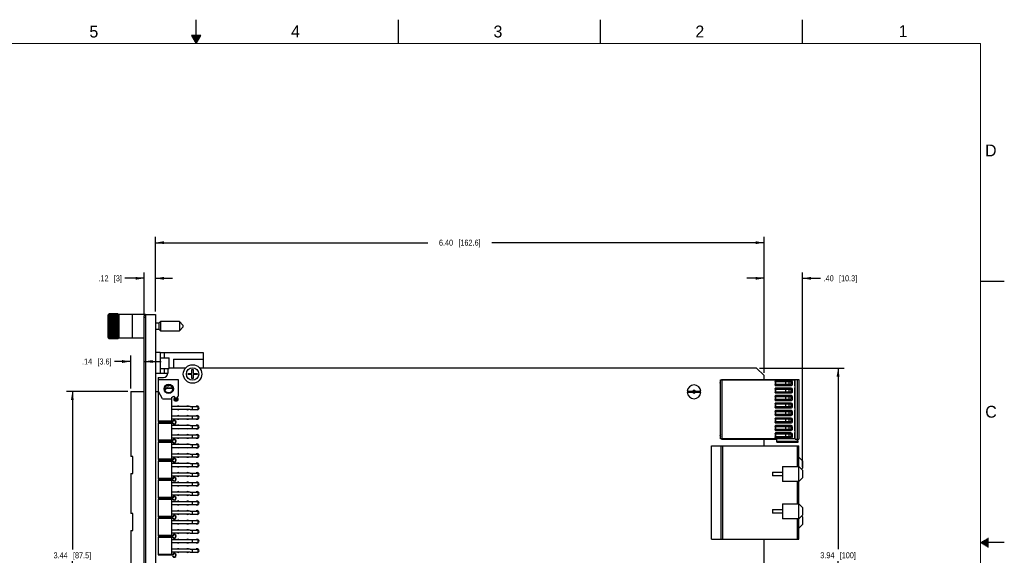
# Model space of a CAD drawing. Header units: inches. Extents: x 0 to 34, y 0 to 22.
# Tile 39 of 39: x 13.3 to 34, y 10.7 to 22. Entities that reach past the tile are written whole.
import ezdxf

# ---------------------------------------------------------------- set-up
doc = ezdxf.new("R2010")
doc.units = ezdxf.units.IN
doc.header["$LTSCALE"] = 1.87
doc.header["$MEASUREMENT"] = 0
doc.layers.get('0').update_dxf_attribs({"linetype": 'CONTINUOUS'})
doc.layers.add('02___PRT_ALL_AXES', color=7, linetype='CONTINUOUS')
doc.layers.add('DIMENSIONS', color=7, linetype='CONTINUOUS')
doc.styles.get("Standard").update_dxf_attribs({"font": 'txt', "width": 0.8})
doc.styles.add('TEXTSTYLE_2', font='txt')
doc.dimstyles.new('DIMSTYLE_1', dxfattribs={"dimtxt": 0.125, "dimasz": 0.18, "dimexe": 0.125, "dimexo": 0.0625, "dimgap": 0.0625, "dimtad": 0, "dimtih": 1, "dimtoh": 1, "dimlfac": 0.5, "dimzin": 4, "dimdsep": 46, "dimtxsty": 'STANDARD', "dimblk": '_FILLED', "dimblk1": '_FILLED', "dimblk2": '_FILLED', "dimcen": 0.09, "dimadec": 0, "dimazin": 0, "dimtp": 0.001, "dimtm": 0.001, "dimtfac": 1, "dimtofl": 0, "dimtmove": 0, "dimatfit": 3, "dimldrblk": '_FILLED', "dimfxl": 1, "dimtolj": 1, "dimtzin": 4, "dimarcsym": 0})

# ---------------------------------------------------------------- blocks, each defined once
blk = doc.blocks.new('_FILLED')
at = {"color": 0, "linetype": 'BYBLOCK'}
blk.add_solid([(0, 0), (-1, 0.17), (-1, -0.17)], dxfattribs=at)
blk = doc.blocks.new('*D1')
at = {"layer": 'DIMENSIONS', "color": 2, "linetype": 'CONTINUOUS'}
for p, q in [((28.851, 14.67), (30.629, 14.67)), ((30.504, 14.67), (30.504, 10.858)), ((30.504, 6.796), (30.504, 10.608)), ((28.851, 6.796), (30.629, 6.796))]:
    blk.add_line(p, q, dxfattribs=at)
at = {"layer": 'DIMENSIONS', "color": 2, "linetype": 'CONTINUOUS', "xscale": 0.18, "yscale": 0.18, "zscale": 0.18}
for p, rotation in [((30.504, 14.67), 90), ((30.504, 6.796), 270)]:
    blk.add_blockref('_FILLED', p, dxfattribs=dict(at, rotation=rotation))
at = {"layer": 'DIMENSIONS', "color": 2, "linetype": 'CONTINUOUS', "insert": (30.504, 10.795), "char_height": 0.125, "width": 1.025, "attachment_point": 2, "line_spacing_factor": 0.9}
blk.add_mtext('3.94{\\Ftxt.shx;\\W1.000000;\\H0.125000; }[100]', dxfattribs=at)
blk = doc.blocks.new('*D2')
at = {"layer": 'DIMENSIONS', "color": 2, "linetype": 'CONTINUOUS'}
for p, q in [((28.947, 14.574), (28.947, 16.684)), ((29.754, 12.585), (29.754, 16.684)), ((28.947, 16.559), (28.587, 16.559)), ((29.754, 16.559), (30.137, 16.559))]:
    blk.add_line(p, q, dxfattribs=at)
at = {"layer": 'DIMENSIONS', "color": 2, "linetype": 'CONTINUOUS', "xscale": 0.18, "yscale": 0.18, "zscale": 0.18}
blk.add_blockref('_FILLED', (28.947, 16.559), dxfattribs=at)
at = {"layer": 'DIMENSIONS', "color": 2, "linetype": 'CONTINUOUS', "xscale": 0.18, "yscale": 0.18, "zscale": 0.18, "rotation": 180}
blk.add_blockref('_FILLED', (29.754, 16.559), dxfattribs=at)
at = {"layer": 'DIMENSIONS', "color": 2, "linetype": 'CONTINUOUS', "insert": (30.2, 16.622), "char_height": 0.125, "width": 1.025, "attachment_point": 1, "line_spacing_factor": 0.9}
blk.add_mtext('.40{\\Ftxt.shx;\\W1.000000;\\H0.125000; }[10.3]', dxfattribs=at)
blk = doc.blocks.new('*D3')
at = {"layer": 'DIMENSIONS', "color": 2, "linetype": 'CONTINUOUS'}
for p, q in [((16.147, 15.858), (16.147, 17.434)), ((28.947, 14.574), (28.947, 17.434)), ((16.147, 17.309), (21.872, 17.309)), ((28.947, 17.309), (23.222, 17.309))]:
    blk.add_line(p, q, dxfattribs=at)
at = {"layer": 'DIMENSIONS', "color": 2, "linetype": 'CONTINUOUS', "xscale": 0.18, "yscale": 0.18, "zscale": 0.18}
for p, rotation in [((16.147, 17.309), 180), ((28.947, 17.309), 360)]:
    blk.add_blockref('_FILLED', p, dxfattribs=dict(at, rotation=rotation))
at = {"layer": 'DIMENSIONS', "color": 2, "linetype": 'CONTINUOUS', "insert": (22.547, 17.372), "char_height": 0.125, "width": 1.225, "attachment_point": 2, "line_spacing_factor": 0.9}
blk.add_mtext('6.40{\\Ftxt.shx;\\W1.000000;\\H0.125000; }[162.6]', dxfattribs=at)
blk = doc.blocks.new('*D4')
at = {"layer": 'DIMENSIONS', "color": 2, "linetype": 'CONTINUOUS'}
for p, q in [((15.907, 15.798), (15.907, 16.684)), ((16.147, 15.858), (16.147, 16.684)), ((15.907, 16.559), (15.503, 16.559)), ((16.147, 16.559), (16.507, 16.559))]:
    blk.add_line(p, q, dxfattribs=at)
at = {"layer": 'DIMENSIONS', "color": 2, "linetype": 'CONTINUOUS', "xscale": 0.18, "yscale": 0.18, "zscale": 0.18}
blk.add_blockref('_FILLED', (15.907, 16.559), dxfattribs=at)
at = {"layer": 'DIMENSIONS', "color": 2, "linetype": 'CONTINUOUS', "xscale": 0.18, "yscale": 0.18, "zscale": 0.18, "rotation": 180}
blk.add_blockref('_FILLED', (16.147, 16.559), dxfattribs=at)
at = {"layer": 'DIMENSIONS', "color": 2, "linetype": 'CONTINUOUS', "insert": (15.441, 16.622), "char_height": 0.125, "width": 0.725, "attachment_point": 3, "line_spacing_factor": 0.9}
blk.add_mtext('.12{\\Ftxt.shx;\\W1.000000;\\H0.125000; }[3]', dxfattribs=at)
blk = doc.blocks.new('*D5')
at = {"layer": 'DIMENSIONS', "color": 2, "linetype": 'CONTINUOUS'}
for p, q in [((15.626, 14.239), (15.626, 14.934)), ((15.626, 14.809), (15.285, 14.809)), ((15.907, 14.809), (16.267, 14.809))]:
    blk.add_line(p, q, dxfattribs=at)
at = {"layer": 'DIMENSIONS', "color": 2, "linetype": 'CONTINUOUS', "xscale": 0.18, "yscale": 0.18, "zscale": 0.18}
blk.add_blockref('_FILLED', (15.626, 14.809), dxfattribs=at)
at = {"layer": 'DIMENSIONS', "color": 2, "linetype": 'CONTINUOUS', "xscale": 0.18, "yscale": 0.18, "zscale": 0.18, "rotation": 180}
blk.add_blockref('_FILLED', (15.907, 14.809), dxfattribs=at)
at = {"layer": 'DIMENSIONS', "color": 2, "linetype": 'CONTINUOUS', "insert": (15.223, 14.871), "char_height": 0.125, "width": 0.925, "attachment_point": 3, "line_spacing_factor": 0.9}
blk.add_mtext('.14{\\Ftxt.shx;\\W1.000000;\\H0.125000; }[3.6]', dxfattribs=at)
blk = doc.blocks.new('*D7')
at = {"layer": 'DIMENSIONS', "color": 2, "linetype": 'CONTINUOUS'}
for p, q in [((15.563, 14.177), (14.274, 14.177)), ((14.399, 14.177), (14.399, 10.857)), ((14.399, 7.287), (14.399, 10.607)), ((15.563, 7.287), (14.274, 7.287))]:
    blk.add_line(p, q, dxfattribs=at)
at = {"layer": 'DIMENSIONS', "color": 2, "linetype": 'CONTINUOUS', "xscale": 0.18, "yscale": 0.18, "zscale": 0.18}
for p, rotation in [((14.399, 14.177), 90), ((14.399, 7.287), 270)]:
    blk.add_blockref('_FILLED', p, dxfattribs=dict(at, rotation=rotation))
at = {"layer": 'DIMENSIONS', "color": 2, "linetype": 'CONTINUOUS', "insert": (14.399, 10.794), "char_height": 0.125, "width": 1.125, "attachment_point": 2, "line_spacing_factor": 0.9}
blk.add_mtext('3.44{\\Ftxt.shx;\\W1.000000;\\H0.125000; }[87.5]', dxfattribs=at)

msp = doc.modelspace()

# ---------------------------------------------------------------- linework, layer by layer
at = {"color": 2, "linetype": 'CONTINUOUS'}
for p, q in [((17, 21.5), (17, 22)), ((21.25, 22), (21.25, 21.5)), ((25.5, 22), (25.5, 21.5)), ((29.75, 22), (29.75, 21.5)), ((16.902, 21.67), (17, 21.5)), ((17.098, 21.67), (16.902, 21.67)), ((16.908, 21.66), (17.092, 21.66)), ((16.913, 21.65), (17.087, 21.65)), ((16.919, 21.64), (17.081, 21.64)), ((16.925, 21.63), (17.075, 21.63)), ((16.931, 21.62), (17.069, 21.62)), ((16.937, 21.61), (17.064, 21.61)), ((16.942, 21.6), (17.058, 21.6)), ((16.948, 21.59), (17.052, 21.59)), ((16.954, 21.58), (17.046, 21.58)), ((16.96, 21.57), (17.04, 21.57)), ((16.965, 21.56), (17.035, 21.56)), ((16.971, 21.55), (17.029, 21.55)), ((16.977, 21.54), (17.023, 21.54)), ((17, 21.5), (17.098, 21.67)), ((16.983, 21.53), (17.017, 21.53)), ((16.988, 21.52), (17.012, 21.52)), ((16.994, 21.51), (17.006, 21.51)), ((33.5, 16.5), (34, 16.5)), ((34, 11), (33.5, 11)), ((33.517, 11.01), (33.67, 11.01)), ((33.517, 10.99), (33.67, 10.99)), ((33.535, 11.02), (33.67, 11.02)), ((33.535, 10.98), (33.67, 10.98)), ((33.552, 11.03), (33.67, 11.03)), ((33.569, 11.04), (33.67, 11.04)), ((33.587, 11.05), (33.67, 11.05)), ((33.604, 11.06), (33.67, 11.06)), ((33.621, 11.07), (33.67, 11.07)), ((33.639, 11.08), (33.67, 11.08)), ((33.656, 11.09), (33.67, 11.09)), ((33.552, 10.97), (33.67, 10.97)), ((33.569, 10.96), (33.67, 10.96)), ((33.587, 10.95), (33.67, 10.95)), ((33.604, 10.94), (33.67, 10.94)), ((33.621, 10.93), (33.67, 10.93)), ((33.639, 10.92), (33.67, 10.92)), ((33.656, 10.91), (33.67, 10.91))]:
    msp.add_line(p, q, dxfattribs=at)
at = {"color": 7, "linetype": 'CONTINUOUS'}
for p, q in [((15.155, 15.794), (15.149, 15.788)), ((15.149, 15.315), (15.149, 15.788)), ((15.17, 15.809), (15.169, 15.808)), ((15.17, 15.809), (15.169, 15.808)), ((15.364, 15.809), (15.17, 15.809)), ((15.17, 15.807), (15.364, 15.807)), ((15.17, 15.8), (15.364, 15.8)), ((15.17, 15.79), (15.364, 15.79)), ((15.17, 15.775), (15.364, 15.775)), ((15.17, 15.756), (15.364, 15.756)), ((15.365, 15.808), (15.364, 15.809)), ((15.365, 15.808), (15.364, 15.809)), ((15.385, 15.788), (15.379, 15.794)), ((15.385, 15.307), (15.385, 15.797)), ((15.937, 15.797), (15.385, 15.797)), ((15.907, 5.688), (15.907, 15.776)), ((15.937, 15.776), (15.907, 15.776)), ((15.937, 15.796), (15.937, 5.668)), ((15.937, 15.796), (16.147, 15.796)), ((16.147, 15.796), (16.147, 5.668)), ((15.155, 15.734), (15.379, 15.734)), ((15.155, 15.711), (15.379, 15.711)), ((15.155, 15.686), (15.379, 15.686)), ((15.155, 15.659), (15.379, 15.659)), ((15.155, 15.63), (15.379, 15.63)), ((15.155, 15.599), (15.379, 15.599)), ((15.155, 15.568), (15.379, 15.568)), ((15.155, 15.536), (15.379, 15.536)), ((15.17, 15.708), (15.364, 15.708)), ((15.17, 15.68), (15.364, 15.68)), ((15.17, 15.65), (15.364, 15.65)), ((15.17, 15.618), (15.364, 15.618)), ((15.17, 15.585), (15.364, 15.585)), ((15.17, 15.552), (15.364, 15.552)), ((15.937, 15.736), (15.907, 15.736)), ((16.219, 15.617), (16.147, 15.617)), ((16.251, 15.649), (16.219, 15.617)), ((16.219, 15.617), (16.219, 15.486)), ((16.251, 15.649), (16.251, 15.454)), ((16.649, 15.649), (16.251, 15.649)), ((16.649, 15.649), (16.649, 15.454)), ((16.724, 15.575), (16.649, 15.649)), ((16.724, 15.575), (16.724, 15.529)), ((15.155, 15.504), (15.379, 15.504)), ((15.155, 15.474), (15.379, 15.474)), ((15.155, 15.445), (15.379, 15.445)), ((15.155, 15.417), (15.379, 15.417)), ((15.155, 15.392), (15.379, 15.392)), ((15.155, 15.37), (15.379, 15.37)), ((15.17, 15.518), (15.364, 15.518)), ((15.17, 15.485), (15.364, 15.485)), ((15.17, 15.453), (15.364, 15.453)), ((15.17, 15.423), (15.364, 15.423)), ((15.17, 15.395), (15.364, 15.395)), ((15.17, 15.347), (15.364, 15.347)), ((15.17, 15.329), (15.364, 15.329)), ((16.147, 15.486), (16.219, 15.486)), ((16.219, 15.486), (16.251, 15.454)), ((16.251, 15.454), (16.649, 15.454)), ((16.649, 15.454), (16.724, 15.529)), ((15.149, 15.315), (15.155, 15.31)), ((15.169, 15.295), (15.17, 15.294)), ((15.169, 15.295), (15.17, 15.294)), ((15.17, 15.314), (15.364, 15.314)), ((15.17, 15.303), (15.364, 15.303)), ((15.17, 15.296), (15.364, 15.296)), ((15.17, 15.294), (15.364, 15.294)), ((15.364, 15.294), (15.365, 15.295)), ((15.364, 15.294), (15.365, 15.295)), ((15.379, 15.31), (15.385, 15.315)), ((15.385, 15.307), (15.907, 15.307)), ((16.243, 14.996), (16.147, 14.996)), ((16.243, 14.888), (16.437, 14.888)), ((16.437, 14.664), (16.437, 14.888)), ((16.529, 14.856), (16.529, 14.67)), ((17.147, 14.856), (17.147, 14.67)), ((16.243, 14.556), (16.147, 14.556)), ((16.243, 14.664), (16.437, 14.664)), ((16.407, 14.664), (16.407, 14.564)), ((16.776, 14.67), (16.437, 14.67)), ((16.832, 14.534), (16.832, 14.558)), ((16.832, 14.558), (16.915, 14.558)), ((16.915, 14.534), (16.832, 14.534)), ((16.915, 14.558), (16.915, 14.64)), ((16.915, 14.64), (16.939, 14.64)), ((16.915, 14.451), (16.915, 14.534)), ((16.939, 14.64), (16.939, 14.558)), ((16.939, 14.558), (17.021, 14.558)), ((16.939, 14.534), (16.939, 14.451)), ((17.021, 14.534), (16.939, 14.534)), ((17.021, 14.558), (17.021, 14.534)), ((28.789, 14.67), (17.077, 14.67)), ((28.789, 14.67), (28.947, 14.512)), ((28.947, 14.432), (28.947, 14.512)), ((16.207, 14.47), (16.207, 14.177)), ((16.207, 14.47), (16.313, 14.47)), ((16.208, 14.177), (16.208, 14.432)), ((16.208, 14.432), (16.626, 14.432)), ((16.626, 14.432), (16.626, 14.082)), ((16.939, 14.451), (16.915, 14.451)), ((28.033, 14.425), (29.585, 14.425)), ((28.033, 13.179), (28.033, 14.425)), ((28.053, 14.432), (29.679, 14.432)), ((28.053, 14.425), (28.053, 14.432)), ((28.066, 13.179), (28.066, 14.425)), ((29.177, 14.397), (29.177, 14.387)), ((29.177, 14.387), (29.514, 14.387)), ((29.514, 14.324), (29.177, 14.324)), ((29.177, 14.324), (29.177, 14.314)), ((29.514, 14.407), (29.187, 14.407)), ((29.187, 14.305), (29.514, 14.305)), ((29.188, 14.387), (29.188, 14.324)), ((29.19, 14.324), (29.19, 14.387)), ((29.398, 14.387), (29.398, 14.324)), ((29.402, 14.324), (29.402, 14.387)), ((29.476, 14.324), (29.476, 14.387)), ((29.514, 14.324), (29.514, 14.387)), ((29.545, 14.336), (29.545, 14.375)), ((29.585, 14.425), (29.585, 14.308)), ((29.596, 14.297), (29.6, 14.297)), ((29.6, 13.172), (29.6, 14.432)), ((29.648, 13.172), (29.648, 14.432)), ((29.679, 14.432), (29.679, 13.172)), ((15.626, 14.177), (15.626, 12.813)), ((15.626, 14.177), (15.907, 14.177)), ((16.147, 14.177), (16.208, 14.177)), ((16.204, 14.177), (16.204, 13.544)), ((16.295, 14.027), (16.208, 14.177)), ((16.212, 13.551), (16.212, 14.17)), ((16.402, 14.256), (16.415, 14.243)), ((16.402, 14.256), (16.504, 14.256)), ((16.507, 14.243), (16.415, 14.243)), ((16.606, 14.062), (16.626, 14.082)), ((27.33, 14.182), (27.619, 14.182)), ((27.33, 14.162), (27.619, 14.162)), ((29.177, 14.24), (29.177, 14.23)), ((29.177, 14.23), (29.514, 14.23)), ((29.514, 14.167), (29.177, 14.167)), ((29.177, 14.167), (29.177, 14.157)), ((29.177, 14.082), (29.177, 14.072)), ((29.514, 14.249), (29.187, 14.249)), ((29.187, 14.147), (29.514, 14.147)), ((29.514, 14.092), (29.187, 14.092)), ((29.188, 14.23), (29.188, 14.167)), ((29.19, 14.167), (29.19, 14.23)), ((29.398, 14.23), (29.398, 14.167)), ((29.402, 14.167), (29.402, 14.23)), ((29.476, 14.167), (29.476, 14.23)), ((29.514, 14.167), (29.514, 14.23)), ((29.545, 14.179), (29.545, 14.218)), ((29.585, 14.245), (29.585, 13.836)), ((29.6, 14.257), (29.596, 14.257)), ((16.295, 14.027), (16.484, 14.027)), ((16.484, 14.055), (16.529, 14.077)), ((16.484, 14.055), (16.484, 13.551)), ((16.538, 14.075), (16.551, 14.062)), ((16.551, 14.044), (16.551, 14.062)), ((16.562, 14.046), (16.594, 14.046)), ((16.563, 14.03), (16.563, 14.046)), ((16.563, 14.03), (16.594, 14.03)), ((16.563, 13.983), (16.563, 13.999)), ((16.594, 13.999), (16.563, 13.999)), ((16.563, 13.983), (16.594, 13.983)), ((16.594, 14.046), (16.594, 14.03)), ((16.594, 13.999), (16.594, 13.983)), ((16.606, 14.062), (16.606, 14.044)), ((29.177, 14.072), (29.514, 14.072)), ((29.514, 14.009), (29.177, 14.009)), ((29.177, 14.009), (29.177, 13.999)), ((29.177, 13.925), (29.177, 13.915)), ((29.177, 13.915), (29.514, 13.915)), ((29.187, 13.99), (29.514, 13.99)), ((29.514, 13.934), (29.187, 13.934)), ((29.188, 14.072), (29.188, 14.009)), ((29.188, 13.915), (29.188, 13.852)), ((29.19, 14.009), (29.19, 14.072)), ((29.19, 13.852), (29.19, 13.915)), ((29.398, 14.072), (29.398, 14.009)), ((29.398, 13.915), (29.398, 13.852)), ((29.402, 14.009), (29.402, 14.072)), ((29.402, 13.852), (29.402, 13.915)), ((29.476, 14.009), (29.476, 14.072)), ((29.476, 13.852), (29.476, 13.915)), ((29.514, 14.009), (29.514, 14.072)), ((29.514, 13.852), (29.514, 13.915)), ((29.545, 14.021), (29.545, 14.06)), ((29.545, 13.864), (29.545, 13.903)), ((16.484, 13.867), (16.88, 13.867)), ((16.88, 13.796), (16.484, 13.796)), ((16.88, 13.863), (16.88, 13.867)), ((16.88, 13.863), (17.048, 13.863)), ((16.88, 13.796), (16.88, 13.8)), ((16.88, 13.8), (17.048, 13.8)), ((16.922, 13.863), (16.922, 13.8)), ((17.001, 13.867), (17.001, 13.863)), ((17.048, 13.867), (17.001, 13.867)), ((17.001, 13.8), (17.001, 13.796)), ((17.001, 13.796), (17.048, 13.796)), ((17.048, 13.796), (17.048, 13.867)), ((29.514, 13.852), (29.177, 13.852)), ((29.177, 13.852), (29.177, 13.842)), ((29.177, 13.767), (29.177, 13.757)), ((29.177, 13.757), (29.514, 13.757)), ((29.514, 13.694), (29.177, 13.694)), ((29.177, 13.694), (29.177, 13.684)), ((29.187, 13.832), (29.514, 13.832)), ((29.514, 13.777), (29.187, 13.777)), ((29.187, 13.675), (29.514, 13.675)), ((29.188, 13.757), (29.188, 13.694)), ((29.19, 13.694), (29.19, 13.757)), ((29.398, 13.757), (29.398, 13.694)), ((29.402, 13.694), (29.402, 13.757)), ((29.476, 13.694), (29.476, 13.757)), ((29.514, 13.694), (29.514, 13.757)), ((29.545, 13.706), (29.545, 13.745)), ((29.585, 13.773), (29.585, 13.364)), ((29.596, 13.824), (29.6, 13.824)), ((29.6, 13.785), (29.596, 13.785)), ((16.204, 13.544), (16.212, 13.551)), ((16.204, 13.544), (16.513, 13.544)), ((16.204, 13.52), (16.204, 13.144)), ((16.212, 13.512), (16.204, 13.52)), ((16.513, 13.52), (16.204, 13.52)), ((16.508, 13.551), (16.212, 13.551)), ((16.212, 13.151), (16.212, 13.512)), ((16.212, 13.512), (16.508, 13.512)), ((16.484, 13.667), (16.88, 13.667)), ((16.88, 13.596), (16.484, 13.596)), ((16.484, 13.512), (16.484, 13.151)), ((16.484, 13.467), (16.88, 13.467)), ((16.508, 13.551), (16.513, 13.544)), ((16.508, 13.512), (16.513, 13.52)), ((16.88, 13.663), (16.88, 13.667)), ((16.88, 13.663), (17.048, 13.663)), ((16.88, 13.596), (16.88, 13.6)), ((16.88, 13.6), (17.048, 13.6)), ((16.88, 13.463), (16.88, 13.467)), ((16.88, 13.463), (17.048, 13.463)), ((16.922, 13.663), (16.922, 13.6)), ((16.922, 13.463), (16.922, 13.4)), ((17.001, 13.667), (17.001, 13.663)), ((17.048, 13.667), (17.001, 13.667)), ((17.001, 13.6), (17.001, 13.596)), ((17.001, 13.596), (17.048, 13.596)), ((17.001, 13.467), (17.001, 13.463)), ((17.048, 13.467), (17.001, 13.467)), ((17.048, 13.596), (17.048, 13.667)), ((17.048, 13.396), (17.048, 13.467)), ((29.177, 13.61), (29.177, 13.6)), ((29.177, 13.6), (29.514, 13.6)), ((29.514, 13.537), (29.177, 13.537)), ((29.177, 13.537), (29.177, 13.527)), ((29.514, 13.619), (29.187, 13.619)), ((29.187, 13.517), (29.514, 13.517)), ((29.514, 13.462), (29.187, 13.462)), ((29.188, 13.6), (29.188, 13.537)), ((29.19, 13.537), (29.19, 13.6)), ((29.398, 13.6), (29.398, 13.537)), ((29.402, 13.537), (29.402, 13.6)), ((29.476, 13.537), (29.476, 13.6)), ((29.514, 13.537), (29.514, 13.6)), ((29.545, 13.549), (29.545, 13.588)), ((16.88, 13.396), (16.484, 13.396)), ((16.484, 13.267), (16.88, 13.267)), ((16.88, 13.396), (16.88, 13.4)), ((16.88, 13.4), (17.048, 13.4)), ((16.88, 13.263), (16.88, 13.267)), ((16.88, 13.263), (17.048, 13.263)), ((16.922, 13.263), (16.922, 13.2)), ((17.001, 13.4), (17.001, 13.396)), ((17.001, 13.396), (17.048, 13.396)), ((17.001, 13.267), (17.001, 13.263)), ((17.048, 13.267), (17.001, 13.267)), ((17.048, 13.196), (17.048, 13.267)), ((29.177, 13.452), (29.177, 13.442)), ((29.177, 13.442), (29.514, 13.442)), ((29.514, 13.379), (29.177, 13.379)), ((29.177, 13.379), (29.177, 13.369)), ((29.177, 13.295), (29.177, 13.285)), ((29.177, 13.285), (29.514, 13.285)), ((29.187, 13.36), (29.514, 13.36)), ((29.514, 13.305), (29.187, 13.305)), ((29.188, 13.442), (29.188, 13.379)), ((29.188, 13.285), (29.188, 13.222)), ((29.19, 13.379), (29.19, 13.442)), ((29.19, 13.222), (29.19, 13.285)), ((29.398, 13.442), (29.398, 13.379)), ((29.398, 13.285), (29.398, 13.222)), ((29.402, 13.379), (29.402, 13.442)), ((29.402, 13.222), (29.402, 13.285)), ((29.476, 13.379), (29.476, 13.442)), ((29.476, 13.222), (29.476, 13.285)), ((29.514, 13.379), (29.514, 13.442)), ((29.514, 13.222), (29.514, 13.285)), ((29.545, 13.391), (29.545, 13.431)), ((29.545, 13.234), (29.545, 13.273)), ((29.585, 13.301), (29.585, 13.179)), ((29.596, 13.352), (29.6, 13.352)), ((29.6, 13.312), (29.596, 13.312)), ((16.204, 13.144), (16.212, 13.151)), ((16.204, 13.144), (16.513, 13.144)), ((16.204, 13.12), (16.204, 12.744)), ((16.212, 13.112), (16.204, 13.12)), ((16.513, 13.12), (16.204, 13.12)), ((16.508, 13.151), (16.212, 13.151)), ((16.212, 12.751), (16.212, 13.112)), ((16.212, 13.112), (16.508, 13.112)), ((16.88, 13.196), (16.484, 13.196)), ((16.484, 13.112), (16.484, 12.751)), ((16.484, 13.067), (16.88, 13.067)), ((16.508, 13.151), (16.513, 13.144)), ((16.508, 13.112), (16.513, 13.12)), ((16.88, 13.196), (16.88, 13.2)), ((16.88, 13.2), (17.048, 13.2)), ((16.88, 13.063), (16.88, 13.067)), ((16.88, 13.063), (17.048, 13.063)), ((16.922, 13.063), (16.922, 13)), ((17.001, 13.2), (17.001, 13.196)), ((17.001, 13.196), (17.048, 13.196)), ((17.001, 13.067), (17.001, 13.063)), ((17.048, 13.067), (17.001, 13.067)), ((17.048, 12.996), (17.048, 13.067)), ((29.585, 13.179), (28.033, 13.179)), ((28.053, 13.172), (28.053, 13.179)), ((28.053, 13.172), (29.215, 13.172)), ((28.947, 13.034), (28.947, 13.172)), ((29.514, 13.222), (29.177, 13.222)), ((29.177, 13.222), (29.177, 13.212)), ((29.187, 13.202), (29.514, 13.202)), ((29.215, 13.109), (29.215, 13.172)), ((29.644, 13.125), (29.215, 13.125)), ((29.215, 13.109), (29.661, 13.109)), ((29.6, 13.172), (29.679, 13.172)), ((29.64, 13.172), (29.644, 13.125)), ((29.661, 13.109), (29.656, 13.172)), ((16.88, 12.996), (16.484, 12.996)), ((16.484, 12.867), (16.88, 12.867)), ((16.88, 12.996), (16.88, 13)), ((16.88, 13), (17.048, 13)), ((16.88, 12.863), (16.88, 12.867)), ((16.88, 12.863), (17.048, 12.863)), ((16.922, 12.863), (16.922, 12.8)), ((17.001, 13), (17.001, 12.996)), ((17.001, 12.996), (17.048, 12.996)), ((17.001, 12.867), (17.001, 12.863)), ((17.048, 12.867), (17.001, 12.867)), ((17.048, 12.796), (17.048, 12.867)), ((27.841, 13.034), (29.675, 13.034)), ((27.841, 11.07), (27.841, 13.034)), ((28.037, 13.034), (28.037, 11.07)), ((28.077, 11.07), (28.077, 13.034)), ((29.644, 13.034), (29.644, 12.602)), ((29.675, 11.07), (29.675, 13.034)), ((15.673, 12.813), (15.626, 12.813)), ((15.673, 12.451), (15.673, 12.813)), ((16.204, 12.744), (16.212, 12.751)), ((16.204, 12.744), (16.513, 12.744)), ((16.204, 12.72), (16.204, 12.344)), ((16.212, 12.712), (16.204, 12.72)), ((16.513, 12.72), (16.204, 12.72)), ((16.508, 12.751), (16.212, 12.751)), ((16.212, 12.351), (16.212, 12.712)), ((16.212, 12.712), (16.508, 12.712)), ((16.88, 12.796), (16.484, 12.796)), ((16.484, 12.712), (16.484, 12.351)), ((16.484, 12.667), (16.88, 12.667)), ((16.508, 12.751), (16.513, 12.744)), ((16.508, 12.712), (16.513, 12.72)), ((16.88, 12.796), (16.88, 12.8)), ((16.88, 12.8), (17.048, 12.8)), ((16.88, 12.663), (16.88, 12.667)), ((16.88, 12.663), (17.048, 12.663)), ((16.922, 12.663), (16.922, 12.6)), ((17.001, 12.8), (17.001, 12.796)), ((17.001, 12.796), (17.048, 12.796)), ((17.001, 12.667), (17.001, 12.663)), ((17.048, 12.667), (17.001, 12.667)), ((17.048, 12.596), (17.048, 12.667)), ((29.754, 12.72), (29.675, 12.799)), ((29.754, 12.72), (29.754, 12.562)), ((15.626, 12.451), (15.626, 11.613)), ((15.626, 12.451), (15.673, 12.451)), ((16.88, 12.596), (16.484, 12.596)), ((16.484, 12.467), (16.88, 12.467)), ((16.88, 12.596), (16.88, 12.6)), ((16.88, 12.6), (17.048, 12.6)), ((16.88, 12.463), (16.88, 12.467)), ((16.88, 12.463), (17.048, 12.463)), ((16.922, 12.463), (16.922, 12.4)), ((17.001, 12.6), (17.001, 12.596)), ((17.001, 12.596), (17.048, 12.596)), ((17.001, 12.467), (17.001, 12.463)), ((17.048, 12.467), (17.001, 12.467)), ((17.048, 12.396), (17.048, 12.467)), ((29.124, 12.484), (29.337, 12.484)), ((29.124, 12.484), (29.124, 12.405)), ((29.337, 12.602), (29.675, 12.602)), ((29.337, 12.602), (29.337, 12.287)), ((29.754, 12.523), (29.675, 12.602)), ((29.734, 12.543), (29.754, 12.562)), ((29.754, 12.523), (29.754, 12.365)), ((16.204, 12.344), (16.212, 12.351)), ((16.204, 12.344), (16.513, 12.344)), ((16.204, 12.32), (16.204, 11.944)), ((16.212, 12.312), (16.204, 12.32)), ((16.513, 12.32), (16.204, 12.32)), ((16.508, 12.351), (16.212, 12.351)), ((16.212, 11.951), (16.212, 12.312)), ((16.212, 12.312), (16.508, 12.312)), ((16.88, 12.396), (16.484, 12.396)), ((16.484, 12.312), (16.484, 11.951)), ((16.484, 12.267), (16.88, 12.267)), ((16.508, 12.351), (16.513, 12.344)), ((16.508, 12.312), (16.513, 12.32)), ((16.88, 12.396), (16.88, 12.4)), ((16.88, 12.4), (17.048, 12.4)), ((16.88, 12.263), (16.88, 12.267)), ((16.88, 12.263), (17.048, 12.263)), ((16.922, 12.263), (16.922, 12.2)), ((17.001, 12.4), (17.001, 12.396)), ((17.001, 12.396), (17.048, 12.396)), ((17.001, 12.267), (17.001, 12.263)), ((17.048, 12.267), (17.001, 12.267)), ((17.048, 12.196), (17.048, 12.267)), ((29.337, 12.405), (29.124, 12.405)), ((29.675, 12.287), (29.337, 12.287)), ((29.644, 12.287), (29.644, 11.814)), ((29.675, 12.287), (29.754, 12.365)), ((16.88, 12.196), (16.484, 12.196)), ((16.484, 12.067), (16.88, 12.067)), ((16.88, 12.196), (16.88, 12.2)), ((16.88, 12.2), (17.048, 12.2)), ((16.88, 12.063), (16.88, 12.067)), ((16.88, 12.063), (17.048, 12.063)), ((16.922, 12.063), (16.922, 12)), ((17.001, 12.2), (17.001, 12.196)), ((17.001, 12.196), (17.048, 12.196)), ((17.001, 12.067), (17.001, 12.063)), ((17.048, 12.067), (17.001, 12.067)), ((17.048, 11.996), (17.048, 12.067)), ((16.204, 11.944), (16.212, 11.951)), ((16.204, 11.944), (16.513, 11.944)), ((16.204, 11.92), (16.204, 11.544)), ((16.212, 11.912), (16.204, 11.92)), ((16.513, 11.92), (16.204, 11.92)), ((16.508, 11.951), (16.212, 11.951)), ((16.212, 11.551), (16.212, 11.912)), ((16.212, 11.912), (16.508, 11.912)), ((16.88, 11.996), (16.484, 11.996)), ((16.484, 11.912), (16.484, 11.551)), ((16.484, 11.867), (16.88, 11.867)), ((16.508, 11.951), (16.513, 11.944)), ((16.508, 11.912), (16.513, 11.92)), ((16.88, 11.996), (16.88, 12)), ((16.88, 12), (17.048, 12)), ((16.88, 11.863), (16.88, 11.867)), ((16.88, 11.863), (17.048, 11.863)), ((16.922, 11.863), (16.922, 11.8)), ((17.001, 12), (17.001, 11.996)), ((17.001, 11.996), (17.048, 11.996)), ((17.001, 11.867), (17.001, 11.863)), ((17.048, 11.867), (17.001, 11.867)), ((17.048, 11.796), (17.048, 11.867)), ((29.337, 11.814), (29.675, 11.814)), ((29.337, 11.814), (29.337, 11.499)), ((29.754, 11.736), (29.675, 11.814)), ((15.673, 11.613), (15.626, 11.613)), ((15.673, 11.251), (15.673, 11.613)), ((16.88, 11.796), (16.484, 11.796)), ((16.484, 11.667), (16.88, 11.667)), ((16.88, 11.796), (16.88, 11.8)), ((16.88, 11.8), (17.048, 11.8)), ((16.88, 11.663), (16.88, 11.667)), ((16.88, 11.663), (17.048, 11.663)), ((16.88, 11.596), (16.88, 11.6)), ((16.88, 11.6), (17.048, 11.6)), ((16.922, 11.663), (16.922, 11.6)), ((17.001, 11.8), (17.001, 11.796)), ((17.001, 11.796), (17.048, 11.796)), ((17.001, 11.667), (17.001, 11.663)), ((17.048, 11.667), (17.001, 11.667)), ((17.001, 11.6), (17.001, 11.596)), ((17.048, 11.596), (17.048, 11.667)), ((29.124, 11.696), (29.337, 11.696)), ((29.124, 11.696), (29.124, 11.617)), ((29.337, 11.617), (29.124, 11.617)), ((29.754, 11.736), (29.754, 11.578)), ((16.204, 11.544), (16.212, 11.551)), ((16.204, 11.544), (16.513, 11.544)), ((16.204, 11.52), (16.204, 11.144)), ((16.212, 11.512), (16.204, 11.52)), ((16.513, 11.52), (16.204, 11.52)), ((16.508, 11.551), (16.212, 11.551)), ((16.212, 11.151), (16.212, 11.512)), ((16.212, 11.512), (16.508, 11.512)), ((16.88, 11.596), (16.484, 11.596)), ((16.484, 11.512), (16.484, 11.151)), ((16.484, 11.467), (16.88, 11.467)), ((16.88, 11.396), (16.484, 11.396)), ((16.508, 11.551), (16.513, 11.544)), ((16.508, 11.512), (16.513, 11.52)), ((16.88, 11.463), (16.88, 11.467)), ((16.88, 11.463), (17.048, 11.463)), ((16.88, 11.396), (16.88, 11.4)), ((16.88, 11.4), (17.048, 11.4)), ((16.922, 11.463), (16.922, 11.4)), ((17.001, 11.596), (17.048, 11.596)), ((17.001, 11.467), (17.001, 11.463)), ((17.048, 11.467), (17.001, 11.467)), ((17.001, 11.4), (17.001, 11.396)), ((17.001, 11.396), (17.048, 11.396)), ((17.048, 11.396), (17.048, 11.467)), ((29.675, 11.499), (29.337, 11.499)), ((29.644, 11.499), (29.644, 11.07)), ((29.675, 11.499), (29.754, 11.578)), ((29.754, 11.539), (29.734, 11.558)), ((29.754, 11.539), (29.754, 11.381)), ((15.626, 11.251), (15.626, 10.213)), ((15.626, 11.251), (15.673, 11.251)), ((16.484, 11.267), (16.88, 11.267)), ((16.88, 11.196), (16.484, 11.196)), ((16.88, 11.263), (16.88, 11.267)), ((16.88, 11.263), (17.048, 11.263)), ((16.88, 11.196), (16.88, 11.2)), ((16.88, 11.2), (17.048, 11.2)), ((16.922, 11.263), (16.922, 11.2)), ((17.001, 11.267), (17.001, 11.263)), ((17.048, 11.267), (17.001, 11.267)), ((17.001, 11.2), (17.001, 11.196)), ((17.001, 11.196), (17.048, 11.196)), ((17.048, 11.196), (17.048, 11.267)), ((29.675, 11.302), (29.754, 11.381)), ((16.204, 11.144), (16.212, 11.151)), ((16.204, 11.144), (16.513, 11.144)), ((16.204, 11.12), (16.204, 10.744)), ((16.212, 11.112), (16.204, 11.12)), ((16.513, 11.12), (16.204, 11.12)), ((16.508, 11.151), (16.212, 11.151)), ((16.212, 10.751), (16.212, 11.112)), ((16.212, 11.112), (16.508, 11.112)), ((16.484, 11.112), (16.484, 10.751)), ((16.484, 11.067), (16.88, 11.067)), ((16.88, 10.996), (16.484, 10.996)), ((16.508, 11.151), (16.513, 11.144)), ((16.508, 11.112), (16.513, 11.12)), ((16.88, 11.063), (16.88, 11.067)), ((16.88, 11.063), (17.048, 11.063)), ((16.88, 10.996), (16.88, 11)), ((16.88, 11), (17.048, 11)), ((16.922, 11.063), (16.922, 11)), ((17.001, 11.067), (17.001, 11.063)), ((17.048, 11.067), (17.001, 11.067)), ((17.001, 11), (17.001, 10.996)), ((17.001, 10.996), (17.048, 10.996)), ((17.048, 10.996), (17.048, 11.067)), ((27.841, 11.07), (29.675, 11.07)), ((28.947, 6.954), (28.947, 11.07)), ((16.484, 10.867), (16.88, 10.867)), ((16.88, 10.796), (16.484, 10.796)), ((16.88, 10.863), (16.88, 10.867)), ((16.88, 10.863), (17.048, 10.863)), ((16.88, 10.796), (16.88, 10.8)), ((16.88, 10.8), (17.048, 10.8)), ((16.922, 10.863), (16.922, 10.8)), ((17.001, 10.867), (17.001, 10.863)), ((17.048, 10.867), (17.001, 10.867)), ((17.001, 10.8), (17.001, 10.796)), ((17.001, 10.796), (17.048, 10.796)), ((17.048, 10.796), (17.048, 10.867)), ((16.204, 10.744), (16.212, 10.751)), ((16.204, 10.744), (16.513, 10.744)), ((16.508, 10.751), (16.212, 10.751)), ((16.508, 10.751), (16.513, 10.744))]:
    msp.add_line(p, q, dxfattribs=at)
at = {"color": 3, "linetype": 'CONTINUOUS'}
for p, q in [((15.665, 15.307), (15.665, 15.797)), ((16.243, 14.996), (16.243, 14.556)), ((16.243, 14.996), (17.147, 14.996)), ((16.339, 14.888), (16.339, 14.996)), ((17.147, 14.996), (17.147, 14.856)), ((16.406, 14.556), (16.243, 14.556)), ((16.339, 14.556), (16.339, 14.664))]:
    msp.add_line(p, q, dxfattribs=at)
at = {"color": 7, "linetype": 'CONTINUOUS', "const_width": 0.02}
for points in [[(33.5, 21.5), (0.5, 21.5)], [(33.5, 0.5), (33.5, 21.5)]]:
    msp.add_lwpolyline(points, dxfattribs=at)
at = {"color": 7, "linetype": 'CONTINUOUS'}
for centre, radius in [((16.927, 14.546), 0.195), ((16.927, 14.546), 0.13), ((16.425, 14.232), 0.0984), ((16.425, 14.232), 0.083)]:
    msp.add_circle(centre, radius, dxfattribs=at)
for centre, radius, start, end in [((15.62, 15.359), 0.637, 135.1005, 136.9432), ((15.687, 15.346), 0.693, 138.2648, 140.206), ((15.548, 15.368), 0.579, 130.6565, 132.6861), ((15.744, 15.331), 0.741, 140.7446, 142.6552), ((15.492, 15.345), 0.558, 125.1935, 127.1438), ((15.782, 15.321), 0.77, 142.53, 144.4448), ((15.444, 15.283), 0.575, 118.354, 120.1018), ((15.819, 15.299), 0.804, 143.7545, 145.6427), ((15.407, 15.127), 0.69, 110.0473, 111.4079), ((15.384, 14.597), 1.179, 100.4255, 101.1836), ((15.843, 15.276), 0.826, 144.4645, 146.3358), ((14.867, 15.363), 0.667, 39.7565, 41.7727), ((14.97, 15.349), 0.604, 47.3562, 49.3012), ((14.811, 15.348), 0.715, 37.3094, 39.2909), ((15.027, 15.324), 0.584, 52.8999, 54.7628), ((14.752, 15.321), 0.77, 35.5552, 37.47), ((15.076, 15.258), 0.605, 59.9405, 61.6037), ((14.715, 15.299), 0.804, 34.3573, 36.2455), ((15.114, 15.091), 0.728, 68.6277, 69.9172), ((15.138, 14.529), 1.248, 78.8373, 79.5536), ((14.692, 15.276), 0.826, 33.6642, 35.5355), ((14.932, 15.376), 0.611, 43.0185, 44.938), ((15.851, 15.252), 0.833, 144.6971, 146.5627), ((15.384, 16.868), 1.179, 258.8164, 259.5745), ((15.843, 15.228), 0.826, 144.4645, 146.3358), ((15.407, 16.328), 0.69, 248.5922, 249.9527), ((15.819, 15.205), 0.804, 143.7545, 145.6427), ((15.444, 16.157), 0.575, 239.8982, 241.646), ((15.782, 15.182), 0.77, 142.53, 144.4448), ((15.492, 16.074), 0.558, 232.8563, 234.8065), ((15.744, 15.149), 0.741, 140.7446, 142.6551), ((15.548, 16.025), 0.579, 227.314, 229.3434), ((15.687, 15.124), 0.693, 138.2649, 140.206), ((15.608, 15.99), 0.619, 223.0266, 225.0659), ((15.626, 15.096), 0.644, 134.9739, 136.9336), ((15.668, 15.962), 0.667, 219.7564, 221.7728), ((14.684, 15.252), 0.833, 33.4373, 35.3029), ((15.138, 16.935), 1.248, 280.4464, 281.1627), ((14.692, 15.228), 0.826, 33.6642, 35.5355), ((15.114, 16.364), 0.728, 290.0828, 291.3724), ((14.715, 15.205), 0.804, 34.3573, 36.2455), ((15.076, 16.182), 0.605, 298.3963, 300.0595), ((14.752, 15.182), 0.77, 35.5552, 37.47), ((15.027, 16.095), 0.584, 305.2371, 307.1001), ((14.811, 15.166), 0.715, 37.3093, 39.2909), ((14.97, 16.043), 0.604, 310.6988, 312.6438), ((14.867, 15.141), 0.667, 39.7564, 41.7728), ((14.909, 16.007), 0.644, 314.9739, 316.9336), ((14.927, 15.113), 0.619, 43.0266, 45.0659), ((14.847, 15.979), 0.693, 318.2649, 320.206), ((15.564, 15.06), 0.604, 130.6988, 132.6438), ((15.724, 15.938), 0.715, 217.3093, 219.2909), ((15.507, 15.008), 0.584, 125.2371, 127.1001), ((15.782, 15.922), 0.77, 215.5552, 217.47), ((15.458, 14.921), 0.605, 118.3963, 120.0595), ((15.819, 15.899), 0.804, 214.3573, 216.2455), ((15.42, 14.739), 0.728, 110.0828, 111.3724), ((15.843, 15.875), 0.826, 213.6642, 215.5355), ((15.397, 14.168), 1.248, 100.4464, 101.1627), ((15.851, 15.851), 0.833, 213.4373, 215.3029), ((15.843, 15.828), 0.826, 213.6642, 215.5355), ((15.397, 16.574), 1.248, 258.8373, 259.5536), ((15.819, 15.804), 0.804, 214.3573, 216.2455), ((15.782, 15.783), 0.77, 215.5552, 217.47), ((15.42, 16.012), 0.728, 248.6277, 249.9172), ((14.987, 15.079), 0.579, 47.314, 49.3434), ((14.79, 15.954), 0.741, 320.7446, 322.6551), ((15.043, 15.029), 0.558, 52.8563, 54.8065), ((14.752, 15.922), 0.77, 322.53, 324.4448), ((15.091, 14.947), 0.575, 59.8982, 61.646), ((14.715, 15.899), 0.804, 323.7545, 325.6427), ((15.127, 14.775), 0.69, 68.5922, 69.9527), ((14.692, 15.875), 0.826, 324.4645, 326.3358), ((15.151, 14.236), 1.179, 78.8164, 79.5745), ((14.684, 15.851), 0.833, 324.6971, 326.5627), ((14.692, 15.828), 0.826, 324.4645, 326.3358), ((15.151, 16.507), 1.179, 280.4255, 281.1836), ((14.715, 15.804), 0.804, 323.7545, 325.6427), ((14.752, 15.783), 0.77, 322.53, 324.4448), ((15.127, 15.977), 0.69, 290.0473, 291.4079), ((15.724, 15.756), 0.715, 217.3094, 219.2909), ((15.458, 15.846), 0.605, 239.9405, 241.6037), ((15.668, 15.741), 0.667, 219.7565, 221.7727), ((15.507, 15.78), 0.584, 232.8999, 234.7628), ((15.604, 15.729), 0.614, 223.0234, 224.9329), ((15.564, 15.754), 0.604, 227.3562, 229.3012), ((14.79, 15.772), 0.741, 320.7446, 322.6552), ((15.091, 15.82), 0.575, 298.354, 300.1018), ((14.847, 15.757), 0.693, 318.2648, 320.206), ((15.043, 15.759), 0.558, 305.1935, 307.1438), ((14.987, 15.736), 0.579, 310.6565, 312.6861), ((14.914, 15.745), 0.637, 315.1005, 316.9432), ((16.313, 14.564), 0.094, 270, 360), ((16.403, 14.172), 0.124, 90, 107.3329), ((16.403, 14.422), 0.126, 270, 295.4656), ((27.475, 14.172), 0.145, 3.9546, 176.0454), ((28.044, 14.356), 0.028, 113.2256, 248.6365), ((29.187, 14.397), 0.00984, 90.0052, 179.9999), ((29.187, 14.314), 0.00984, 179.9999, 269.9922), ((29.514, 14.375), 0.0315, 359.9995, 89.9984), ((29.514, 14.336), 0.0315, 269.9968, 359.9997), ((29.596, 14.308), 0.0118, 179.9989, 270.0002), ((27.475, 14.172), 0.145, 183.9546, 356.0454), ((27.475, 14.172), 0.125, 175.3805, 184.6195), ((27.475, 14.172), 0.12, 175.2198, 184.7802), ((27.475, 14.172), 0.03, 19.4712, 160.5288), ((27.475, 14.172), 0.03, 199.4712, 340.5288), ((27.475, 14.172), 0.12, 355.2198, 4.7802), ((27.475, 14.172), 0.125, 355.3805, 4.6195), ((29.187, 14.24), 0.00984, 90.0052, 179.9999), ((29.187, 14.157), 0.00984, 179.9999, 269.9922), ((29.187, 14.082), 0.00984, 90.0052, 179.9999), ((29.514, 14.218), 0.0315, 359.9995, 89.9984), ((29.514, 14.179), 0.0315, 269.9968, 359.9997), ((29.514, 14.06), 0.0315, 359.9995, 89.9984), ((29.596, 14.245), 0.0118, 90.0036, 179.9829), ((16.533, 14.069), 0.00787, 45, 115.1148), ((16.563, 14.014), 0.0315, 112.0243, 270), ((16.563, 14.014), 0.0157, 90, 270), ((16.594, 14.014), 0.0315, 270, 67.9757), ((16.594, 14.014), 0.0157, 270, 90), ((29.187, 13.999), 0.00984, 179.9999, 269.9922), ((29.187, 13.925), 0.00984, 90.0052, 179.9999), ((29.514, 14.021), 0.0315, 269.9968, 359.9997), ((29.514, 13.903), 0.0315, 359.9995, 89.9984), ((16.625, 13.832), 0.039, 65.4732, 114.5268), ((16.625, 13.832), 0.039, 245.4732, 294.5268), ((16.625, 13.632), 0.039, 65.4732, 114.5268), ((16.825, 13.832), 0.039, 65.4732, 114.5268), ((16.825, 13.832), 0.039, 245.4732, 294.5268), ((16.825, 13.632), 0.039, 65.4732, 114.5268), ((17.025, 13.832), 0.039, 65.4732, 114.5268), ((17.025, 13.832), 0.039, 245.4732, 294.5268), ((17.025, 13.632), 0.039, 65.4732, 114.5268), ((17.025, 13.832), 0.039, 305.9367, 54.0633), ((29.187, 13.842), 0.00984, 179.9999, 269.9922), ((29.187, 13.767), 0.00984, 90.0052, 179.9999), ((29.187, 13.684), 0.00984, 179.9999, 269.9922), ((29.514, 13.864), 0.0315, 269.9968, 359.9997), ((29.514, 13.745), 0.0315, 359.9995, 89.9984), ((29.514, 13.706), 0.0315, 269.9968, 359.9997), ((29.596, 13.836), 0.0118, 179.9792, 270.0002), ((29.596, 13.773), 0.0118, 90.0036, 179.9982), ((16.542, 13.532), 0.0394, 210, 150), ((16.542, 13.532), 0.0315, 202.0243, 157.9757), ((16.625, 13.632), 0.039, 245.4732, 294.5268), ((16.625, 13.432), 0.039, 65.4732, 114.5268), ((16.825, 13.632), 0.039, 245.4732, 294.5268), ((16.825, 13.432), 0.039, 65.4732, 114.5268), ((17.025, 13.632), 0.039, 245.4732, 294.5268), ((17.025, 13.432), 0.039, 65.4732, 114.5268), ((17.025, 13.632), 0.039, 305.9367, 54.0633), ((17.025, 13.432), 0.039, 305.9367, 54.0633), ((29.187, 13.61), 0.00984, 90.0052, 179.9999), ((29.187, 13.527), 0.00984, 179.9999, 269.9922), ((29.187, 13.452), 0.00984, 90.0052, 179.9999), ((29.514, 13.588), 0.0315, 359.9995, 89.9984), ((29.514, 13.549), 0.0315, 269.9968, 359.9997), ((29.514, 13.431), 0.0315, 359.9995, 89.9984), ((16.625, 13.432), 0.039, 245.4732, 294.5268), ((16.625, 13.232), 0.039, 65.4732, 114.5268), ((16.825, 13.432), 0.039, 245.4732, 294.5268), ((16.825, 13.232), 0.039, 65.4732, 114.5268), ((17.025, 13.432), 0.039, 245.4732, 294.5268), ((17.025, 13.232), 0.039, 65.4732, 114.5268), ((17.025, 13.232), 0.039, 305.9367, 54.0633), ((28.044, 13.253), 0.028, 113.2255, 246.7745), ((29.187, 13.369), 0.00984, 179.9999, 269.9922), ((29.187, 13.295), 0.00984, 90.0052, 179.9999), ((29.514, 13.391), 0.0315, 269.9968, 359.9997), ((29.514, 13.273), 0.0315, 359.9995, 89.9984), ((29.596, 13.364), 0.0118, 179.9946, 270.0002), ((29.596, 13.301), 0.0118, 90.0036, 179.9993), ((16.542, 13.132), 0.0394, 210, 150), ((16.542, 13.132), 0.0315, 202.0243, 157.9757), ((16.625, 13.232), 0.039, 245.4732, 294.5268), ((16.625, 13.032), 0.039, 65.4732, 114.5268), ((16.825, 13.232), 0.039, 245.4732, 294.5268), ((16.825, 13.032), 0.039, 65.4732, 114.5268), ((17.025, 13.232), 0.039, 245.4732, 294.5268), ((17.025, 13.032), 0.039, 65.4732, 114.5268), ((17.025, 13.032), 0.039, 305.9367, 54.0633), ((29.187, 13.212), 0.00984, 179.9999, 269.9922), ((29.514, 13.234), 0.0315, 269.9968, 359.9997), ((16.625, 13.032), 0.039, 245.4732, 294.5268), ((16.625, 12.832), 0.039, 65.4732, 114.5268), ((16.825, 13.032), 0.039, 245.4732, 294.5268), ((16.825, 12.832), 0.039, 65.4732, 114.5268), ((17.025, 13.032), 0.039, 245.4732, 294.5268), ((17.025, 12.832), 0.039, 65.4732, 114.5268), ((17.025, 12.832), 0.039, 305.9367, 54.0633), ((16.542, 12.732), 0.0394, 210, 150), ((16.542, 12.732), 0.0315, 202.0243, 157.9757), ((16.625, 12.832), 0.039, 245.4732, 294.5268), ((16.625, 12.632), 0.039, 65.4732, 114.5268), ((16.825, 12.832), 0.039, 245.4732, 294.5268), ((16.825, 12.632), 0.039, 65.4732, 114.5268), ((17.025, 12.832), 0.039, 245.4732, 294.5268), ((17.025, 12.632), 0.039, 65.4732, 114.5268), ((17.025, 12.632), 0.039, 305.9367, 54.0633), ((16.625, 12.632), 0.039, 245.4732, 294.5268), ((16.625, 12.432), 0.039, 65.4732, 114.5268), ((16.825, 12.632), 0.039, 245.4732, 294.5268), ((16.825, 12.432), 0.039, 65.4732, 114.5268), ((17.025, 12.632), 0.039, 245.4732, 294.5268), ((17.025, 12.432), 0.039, 65.4732, 114.5268), ((17.025, 12.432), 0.039, 305.9367, 54.0633), ((16.542, 12.332), 0.0394, 210, 150), ((16.542, 12.332), 0.0315, 202.0243, 157.9757), ((16.625, 12.432), 0.039, 245.4732, 294.5268), ((16.625, 12.232), 0.039, 65.4732, 114.5268), ((16.825, 12.432), 0.039, 245.4732, 294.5268), ((16.825, 12.232), 0.039, 65.4732, 114.5268), ((17.025, 12.432), 0.039, 245.4732, 294.5268), ((17.025, 12.232), 0.039, 65.4732, 114.5268), ((17.025, 12.232), 0.039, 305.9367, 54.0633), ((16.625, 12.232), 0.039, 245.4732, 294.5268), ((16.625, 12.032), 0.039, 65.4732, 114.5268), ((16.825, 12.232), 0.039, 245.4732, 294.5268), ((16.825, 12.032), 0.039, 65.4732, 114.5268), ((17.025, 12.232), 0.039, 245.4732, 294.5268), ((17.025, 12.032), 0.039, 65.4732, 114.5268), ((17.025, 12.032), 0.039, 305.9367, 54.0633), ((16.542, 11.932), 0.0394, 210, 150), ((16.542, 11.932), 0.0315, 202.0243, 157.9757), ((16.625, 12.032), 0.039, 245.4732, 294.5268), ((16.625, 11.832), 0.039, 65.4732, 114.5268), ((16.825, 12.032), 0.039, 245.4732, 294.5268), ((16.825, 11.832), 0.039, 65.4732, 114.5268), ((17.025, 12.032), 0.039, 245.4732, 294.5268), ((17.025, 11.832), 0.039, 65.4732, 114.5268), ((17.025, 11.832), 0.039, 305.9367, 54.0633), ((16.625, 11.832), 0.039, 245.4732, 294.5268), ((16.625, 11.632), 0.039, 65.4732, 114.5268), ((16.825, 11.832), 0.039, 245.4732, 294.5268), ((16.825, 11.632), 0.039, 65.4732, 114.5268), ((17.025, 11.832), 0.039, 245.4732, 294.5268), ((17.025, 11.632), 0.039, 65.4732, 114.5268), ((17.025, 11.632), 0.039, 305.9367, 54.0633), ((16.542, 11.532), 0.0394, 210, 150), ((16.542, 11.532), 0.0315, 202.0243, 157.9757), ((16.625, 11.632), 0.039, 245.4732, 294.5268), ((16.625, 11.432), 0.039, 65.4732, 114.5268), ((16.625, 11.432), 0.039, 245.4732, 294.5268), ((16.825, 11.632), 0.039, 245.4732, 294.5268), ((16.825, 11.432), 0.039, 65.4732, 114.5268), ((16.825, 11.432), 0.039, 245.4732, 294.5268), ((17.025, 11.632), 0.039, 245.4732, 294.5268), ((17.025, 11.432), 0.039, 65.4732, 114.5268), ((17.025, 11.432), 0.039, 245.4732, 294.5268), ((17.025, 11.432), 0.039, 305.9367, 54.0633), ((16.625, 11.232), 0.039, 65.4732, 114.5268), ((16.625, 11.232), 0.039, 245.4732, 294.5268), ((16.825, 11.232), 0.039, 65.4732, 114.5268), ((16.825, 11.232), 0.039, 245.4732, 294.5268), ((17.025, 11.232), 0.039, 65.4732, 114.5268), ((17.025, 11.232), 0.039, 245.4732, 294.5268), ((17.025, 11.232), 0.039, 305.9367, 54.0633), ((16.542, 11.132), 0.0394, 210, 150), ((16.542, 11.132), 0.0315, 202.0243, 157.9757), ((16.625, 11.032), 0.039, 65.4732, 114.5268), ((16.625, 11.032), 0.039, 245.4732, 294.5268), ((16.825, 11.032), 0.039, 65.4732, 114.5268), ((16.825, 11.032), 0.039, 245.4732, 294.5268), ((17.025, 11.032), 0.039, 65.4732, 114.5268), ((17.025, 11.032), 0.039, 245.4732, 294.5268), ((17.025, 11.032), 0.039, 305.9367, 54.0633), ((16.542, 10.732), 0.0394, 210, 150), ((16.625, 10.832), 0.039, 65.4732, 114.5268), ((16.625, 10.832), 0.039, 245.4732, 294.5268), ((16.825, 10.832), 0.039, 65.4732, 114.5268), ((16.825, 10.832), 0.039, 245.4732, 294.5268), ((17.025, 10.832), 0.039, 65.4732, 114.5268), ((17.025, 10.832), 0.039, 245.4732, 294.5268), ((17.025, 10.832), 0.039, 305.9367, 54.0633), ((16.542, 10.732), 0.0315, 202.0243, 157.9757)]:
    msp.add_arc(centre, radius, start, end, dxfattribs=at)
for centre, major_axis, start_param, end_param in [((16.403, 14.171), (0.0598, -0.0598), 2.359993, 3.165149), ((16.415, 14.159), (-0.0598, 0.0598), -0.7816, 0.185657)]:
    msp.add_ellipse(centre, major_axis=major_axis, ratio=0.992433, start_param=start_param, end_param=end_param, dxfattribs=at)
for points in [[(16.562, 14.046), (16.558, 14.046), (16.554, 14.045), (16.551, 14.044)], [(16.606, 14.044), (16.602, 14.045), (16.598, 14.046), (16.594, 14.046)]]:
    msp.add_open_spline(points, degree=3, dxfattribs=at)
msp.add_open_spline([(29.661, 13.109), (29.659, 13.109), (29.655, 13.11), (29.65, 13.112), (29.646, 13.118), (29.644, 13.122), (29.644, 13.125)], degree=3, knots=[0, 0, 0, 0, 0.21714, 0.449322, 0.708662, 1, 1, 1, 1], dxfattribs=at)
at = {"layer": '02___PRT_ALL_AXES', "color": 7, "linetype": 'CONTINUOUS'}
msp.add_line((16.529, 14.856), (17.147, 14.856), dxfattribs=at)

# ---------------------------------------------------------------- texts
at = {"color": 2, "linetype": 'CONTINUOUS', "char_height": 0.25, "width": 0.25, "attachment_point": 1, "line_spacing_factor": 0.9, "style": 'TEXTSTYLE_2'}
for s, insert in [('5', (14.758, 21.875)), ('4', (18.998, 21.878)), ('3', (23.257, 21.876)), ('2', (27.503, 21.876)), ('1', (31.778, 21.883)), ('D', (33.595, 19.374)), ('C', (33.6, 13.877))]:
    msp.add_mtext(s, dxfattribs=dict(at, insert=insert))

# ---------------------------------------------------------------- dimensions: what is measured, and where the dimension line sits
at = {"layer": 'DIMENSIONS', "color": 2, "linetype": 'CONTINUOUS'}
dim = msp.add_linear_dim(base=(28.947, 17.309), p1=(16.147, 15.796), p2=(28.947, 14.512), dimstyle='DIMSTYLE_1', dxfattribs=at)
dim.commit()
dim.dimension.update_dxf_attribs({"geometry": '*D3', "text_midpoint": (22.547, 17.309), "dimtype": 160})
for base, p1, p2, angle, picture, middle in [((15.907, 16.559), (16.147, 15.796), (15.907, 15.736), 180, '*D4', (15.078, 16.559)), ((28.947, 16.559), (29.754, 12.523), (28.947, 14.512), 180, '*D2', (30.712, 16.559)), ((15.626, 14.809), (15.907, 15.736), (15.626, 14.177), 180, '*D5', (14.76, 14.809)), ((30.504, 14.67), (28.789, 6.796), (28.789, 14.67), 90, '*D1', (30.504, 10.733)), ((14.3992, 7.2868), (15.6255, 14.1766), (15.6255, 7.2868), 270, '*D7', (14.3992, 10.7317))]:
    dim = msp.add_linear_dim(base=base, p1=p1, p2=p2, angle=angle, dimstyle='DIMSTYLE_1', dxfattribs=at)
    dim.commit()
    dim.dimension.update_dxf_attribs({"geometry": picture, "text_midpoint": middle, "dimtype": 160})

doc.saveas('drawing.dxf')
